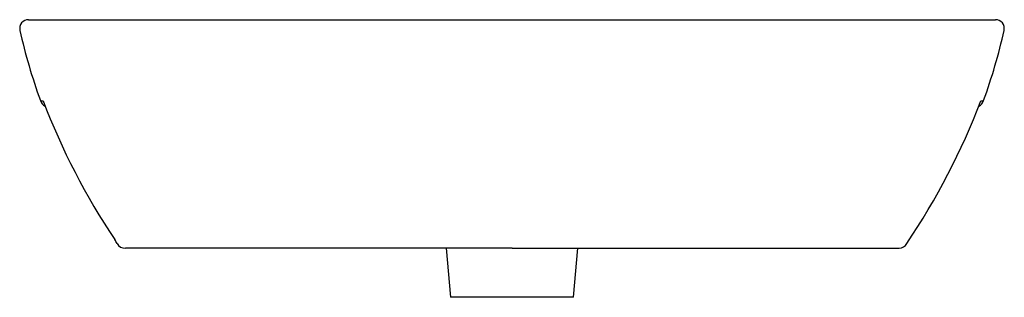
# Model space of a CAD drawing. Header units: millimetres. Extents: x 5385.171 to 5385.73, y 2745.965 to 2746.123.
import ezdxf

# ---------------------------------------------------------------- set-up
doc = ezdxf.new("R2010")
doc.units = ezdxf.units.MM
doc.layers.add('SANINDUSA', color=3, linetype='Continuous')

msp = doc.modelspace()

# ---------------------------------------------------------------- linework, layer by layer
at = {"layer": 'SANINDUSA'}
for p, q in [((5385.175667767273, 2746.123117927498), (5385.725312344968, 2746.123117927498)), ((5385.718401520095, 2746.077158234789), (5385.718556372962, 2746.077070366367)), ((5385.312992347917, 2745.993117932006), (5385.230754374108, 2745.993117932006)), ((5385.450490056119, 2745.993117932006), (5385.312992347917, 2745.993117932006)), ((5385.413040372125, 2745.993117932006), (5385.41549005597, 2745.965117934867)), ((5385.450490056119, 2745.993117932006), (5385.58798776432, 2745.993117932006)), ((5385.485490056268, 2745.965117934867), (5385.487939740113, 2745.993117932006)), ((5385.58798776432, 2745.993117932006), (5385.67051525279, 2745.993117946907)), ((5385.674466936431, 2745.995469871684), (5385.674466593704, 2745.995471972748)), ((5385.485490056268, 2745.965117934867), (5385.41549005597, 2745.965117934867))]:
    msp.add_line(p, q, dxfattribs=at)
for points in [[(5385.183991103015, 2746.076943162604), (5385.183980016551, 2746.076967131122), (5385.183977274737, 2746.076977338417)], [(5385.716989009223, 2746.076943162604), (5385.717000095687, 2746.076967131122), (5385.7170028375, 2746.076977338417)]]:
    msp.add_lwpolyline(points, dxfattribs=at)
for centre, radius, start, end in [((5385.175667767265, 2746.118116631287), 0.005001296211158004, 90.0185038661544, 192.5512518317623), ((5385.725312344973, 2746.118116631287), 0.005001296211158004, 347.4487481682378, 89.98149613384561), ((5385.487012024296, 2746.187453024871), 0.3239727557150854, 192.554804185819, 199.9204875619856), ((5385.413971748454, 2746.187451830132), 0.3239689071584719, 340.0794905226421, 347.4452254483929), ((5385.203869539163, 2746.422092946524), 0.3456884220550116, 266.4431936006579, 266.7011543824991), ((5385.187329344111, 2746.078594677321), 0.005137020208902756, 197.2609911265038, 244.9001408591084), ((5385.553103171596, 2746.217161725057), 0.394848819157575, 200.7954708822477, 213.7229418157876), ((5385.347876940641, 2746.217161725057), 0.3948488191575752, 325.8954925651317, 339.2045291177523), ((5385.713638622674, 2746.07860418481), 0.005151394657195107, 294.8533724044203, 342.677595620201), ((5385.697110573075, 2746.422092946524), 0.3456884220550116, 273.2988456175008, 273.5568063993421), ((5385.199783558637, 2745.981233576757), 0.03000000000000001, 28.84517626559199, 33.87990545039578), ((5385.230473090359, 2745.99815603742), 0.005045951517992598, 209.0363670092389, 273.1955777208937), ((5385.670630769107, 2745.997748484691), 0.004631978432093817, 268.5709597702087, 334.6916102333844)]:
    msp.add_arc(centre, radius, start, end, dxfattribs=at)

doc.saveas('drawing.dxf')
